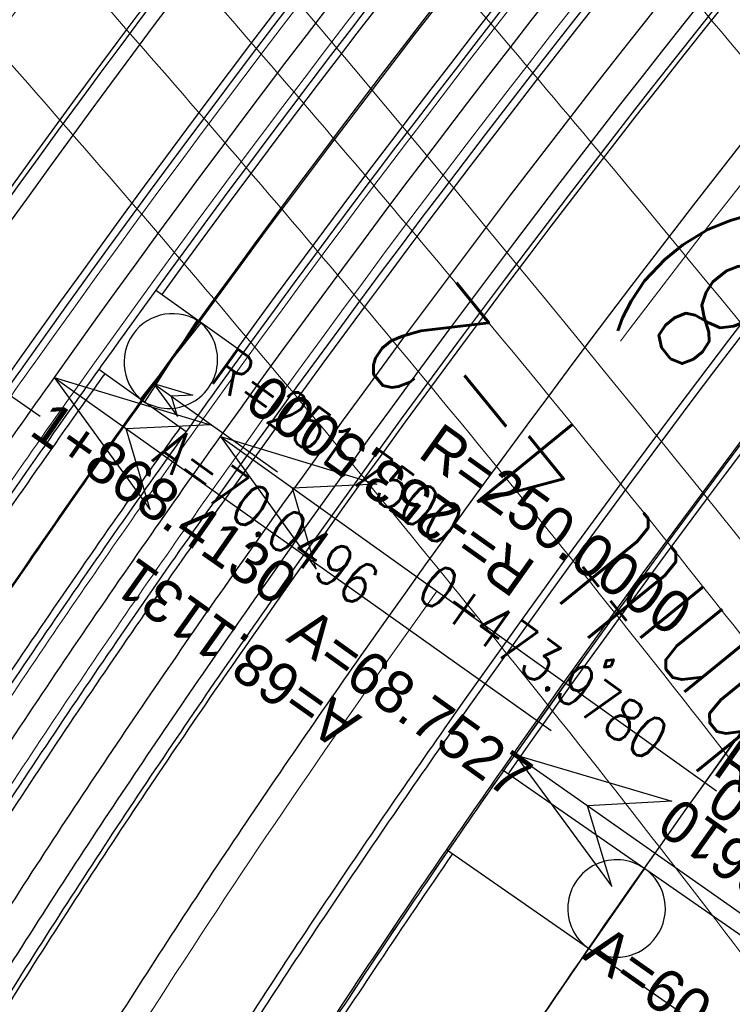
# Model space of a CAD drawing. Header units: metres. Extents: x 3458045 to 3462392, y 5482308 to 5484762.
# Tile 125 of 256: x 3459689 to 3459704, y 5483629 to 5483649. Entities that reach past the tile are written whole.
import ezdxf
from ezdxf.enums import TextEntityAlignment as Align

# ---------------------------------------------------------------- set-up
doc = ezdxf.new("R2010")
doc.units = ezdxf.units.M
for name, pattern in [('AUSGEZOGEN', [2, 1, 1]), ('VERDECKT', [9.525, 6.35, -3.175]), ('VERDECKT2', [4.7625, 3.175, -1.5875])]:
    doc.linetypes.add(name, pattern=pattern)
doc.layers.get('0').update_dxf_attribs({"linetype": 'CONTINUOUS'})
for name, color, linetype in [('SP_ACHSE_6522', 7, 'CONTINUOUS'), ('SP_ACHSE_6721', 7, 'CONTINUOUS'), ('SP_ACHSE_6731', 7, 'CONTINUOUS'), ('SP_ACHSE_8521', 7, 'CONTINUOUS'), ('SP_ACHSE_8559', 7, 'CONTINUOUS'), ('SP_ACHSE_8901', 7, 'CONTINUOUS'), ('SP_ACHSE_8911', 7, 'CONTINUOUS'), ('SP_AXIS', 7, 'CONTINUOUS'), ('SP_BAUGRUBE-BÖSCHUNG', 210, 'AUSGEZOGEN'), ('SP_BW5xx-BrückenB44', 7, 'CONTINUOUS'), ('SP_SOLID_Trogsohle_L7+8', 253, 'CONTINUOUS'), ('SP_StadtbahnFluchtweg', 1, 'CONTINUOUS'), ('SP_TrogTunnel-Bautoleranz', 160, 'VERDECKT2'), ('SP_Trogwand_L7+8', 2, 'CONTINUOUS'), ('SP_Tunnelwand_L7+8', 2, 'VERDECKT2'), ('SP_Vb_Planung', 10, 'CONTINUOUS'), ('SP_VERM', 1, 'CONTINUOUS'), ('T__AXIS', 3, 'CONTINUOUS')]:
    doc.layers.add(name, color=color, linetype=linetype)
doc.layers.add('SP_HILF', color=6, linetype='CONTINUOUS', plot=False)
doc.styles.add('K_ISOCP', font='k_isocp.shx')
doc.styles.add('SIMPLEX8', font='simplexd.shx', dxfattribs={"width": 0.8})
doc.styles.add('SP_F', font='romans.shx', dxfattribs={"width": 0.7, "bigfont": 'sp_f.shx'})
doc.linetypes.add('EISENBAHN', pattern='A,0.15,[130,ltypeshp.shx,S=0.25,R=0,X=0,Y=0],0.15', length=0.3)

# ---------------------------------------------------------------- blocks, each defined once
blk = doc.blocks.new('kmr_re')
at = {"color": 1}
for p, q in [((0, 0), (-0.306221, -0.907473)), ((0, 0), (0.306221, -0.907473)), ((-0.306221, -0.907473), (0, -0.51875)), ((0.306221, -0.907473), (0, -0.51875))]:
    blk.add_line(p, q, dxfattribs=at)
at = {"color": 1, "linetype": 'Continuous'}
blk.add_line((0, 0), (0, -3.57143), dxfattribs=at)
at = {"color": 1, "linetype": 'Continuous', "style": 'K_ISOCP'}
blk.add_attdef('PARAUL', text='', height=1, rotation=270.0000584, dxfattribs=at).set_placement((-0.5, -1), align=Align.TOP_LEFT)
blk.add_attdef('PARAOL', text='', height=1, rotation=270.0000584, dxfattribs=at).set_placement((0.5, -1), align=Align.BOTTOM_LEFT)
blk.add_attdef('STATION', text='', height=1, rotation=270.0000584, dxfattribs=at).set_placement((0, -3.57143), align=Align.MIDDLE_LEFT)
blk = doc.blocks.new('kmr_li')
at = {"color": 1, "linetype": 'Continuous'}
blk.add_line((0, 0), (0, 3.5714), dxfattribs=at)
at = {"color": 1}
for p, q in [((0, 0), (-0.3062, 0.9075)), ((-0.3062, 0.9075), (0, 0.5188)), ((0, 0), (0.3062, 0.9075)), ((0.3062, 0.9075), (0, 0.5188))]:
    blk.add_line(p, q, dxfattribs=at)
at = {"color": 1, "linetype": 'Continuous', "style": 'K_ISOCP'}
blk.add_attdef('STATION', text='', height=1, rotation=270.00006, dxfattribs=at).set_placement((0, 4.404), align=Align.MIDDLE_RIGHT)
blk.add_attdef('PARAOL', text='', height=1, rotation=270.00006, dxfattribs=at).set_placement((0.5, 1), align=Align.BOTTOM_RIGHT)
blk.add_attdef('PARAUL', text='', height=1, rotation=270.00006, dxfattribs=at).set_placement((-0.5, 1), align=Align.TOP_RIGHT)

msp = doc.modelspace()

# ---------------------------------------------------------------- hatches: boundary and pattern name
at = {"layer": 'SP_SOLID_Trogsohle_L7+8'}
h = msp.add_hatch(color=256, dxfattribs=at)
h.dxf.hatch_style = 1
edge = h.paths.add_edge_path()
edge.add_line((3459702.4491, 5483672.5808), (3459694.7598, 5483665.8028))
edge.add_arc((3459249.8293, 5483273.6017), 593.1145, 29.9488058, 41.395802, ccw=False)
edge.add_line((3459763.7463, 5483569.6999), (3459768.6709, 5483560.5694))
edge.add_line((3459768.6709, 5483560.5694), (3459778.0346, 5483565.7481))
edge.add_line((3459778.0346, 5483565.7481), (3459772.6293, 5483574.8142))
edge.add_arc((3459249.8466, 5483273.6149), 603.343, 29.9482368, 41.3959476)

# ---------------------------------------------------------------- linework, layer by layer
at = {"layer": 'SP_ACHSE_6522'}
msp.add_lwpolyline([(3459690.7881, 5483531.9132, -0.2377022), (3459686.1518, 5483610.9287, -0.0061985), (3459687.0669, 5483612.9743, -0.0121933), (3459689.202, 5483617.3074, -0.0105958), (3459691.5324, 5483621.5387, -0.0089985), (3459694.0269, 5483625.6756, -0.0074011), (3459696.6557, 5483629.7285, -0.0058038), (3459699.3906, 5483633.7106, -0.0926184), (3459762.8248, 5483695.6159, -0.000188), (3459762.9764, 5483695.717, -0.0049276), (3459767.5685, 5483698.7086, -0.0035197), (3459772.2105, 5483701.6223, -0.0021118), (3459776.885, 5483704.4835, -0.0007039), (3459781.5756, 5483707.3183), (3459851.7814, 5483749.6586)], format="xyb", dxfattribs=at)
at = {"layer": 'SP_ACHSE_6721'}
msp.add_lwpolyline([(3459679.7641, 5483534.8411, -0.2153203), (3459678.2508, 5483614.3812, -0.0091566), (3459679.763, 5483617.7339, -0.0118607), (3459682.128, 5483622.4365, -0.0103948), (3459684.7, 5483627.0294, -0.0089289), (3459687.4477, 5483631.5195, -0.0074631), (3459690.341, 5483635.9173, -0.0059973), (3459693.3517, 5483640.2356, -0.0909405), (3459758.1619, 5483702.9627, -0.0001847), (3459758.3163, 5483703.0655, -0.0048411), (3459762.9923, 5483706.1077, -0.0034579), (3459767.7182, 5483709.072, -0.0020747), (3459772.4766, 5483711.9837, -0.0006916), (3459777.2511, 5483714.8692), (3459883.1578, 5483778.7402)], format="xyb", dxfattribs=at)
at = {"layer": 'SP_ACHSE_6731'}
msp.add_lwpolyline([(3459881.431, 5483781.605), (3459775.3544, 5483717.6418, 0.0006868), (3459770.5464, 5483714.7367, 0.0020604), (3459765.7545, 5483711.8051, 0.003434), (3459760.995, 5483708.8211, 0.0048076), (3459756.2855, 5483705.7591, 0.0001835), (3459756.13, 5483705.6556, 0.0917105), (3459689.9388, 5483641.4448, 0.005897), (3459686.9574, 5483637.1459, 0.0073719), (3459684.0911, 5483632.7695, 0.0088469), (3459681.3683, 5483628.3025, 0.0103219), (3459678.8188, 5483623.7345, 0.011797), (3459676.4739, 5483619.0584, 0.0045035), (3459675.7031, 5483617.3858, 0.2228231), (3459677.0437, 5483532.3132, 0.0025401)], format="xyb", dxfattribs=at)
at = {"layer": 'SP_ACHSE_8521'}
msp.add_lwpolyline([(3459667.116, 5483524.3467, -0.2255197), (3459663.8072, 5483620.7334, -0.0051343), (3459664.7675, 5483622.8858, -0.011674), (3459667.3044, 5483628.0892, -0.0103411), (3459670.0679, 5483633.176, -0.0090081), (3459673.0262, 5483638.1522, -0.0076752), (3459676.1489, 5483643.027, -0.0063424), (3459679.407, 5483647.8124, -0.0936983), (3459747.1614, 5483714.0324, -0.0004892), (3459747.5816, 5483714.3114, -0.0047607), (3459752.3417, 5483717.3973, -0.0034005), (3459757.1515, 5483720.4051, -0.0020403), (3459761.9938, 5483723.3604, -0.0006801), (3459766.8521, 5483726.2893), (3459833.8685, 5483766.6082)], format="xyb", dxfattribs=at)
at = {"layer": 'SP_ACHSE_8559'}
msp.add_lwpolyline([(3459696.9548, 5483536.2327, -0.2344318), (3459692.8953, 5483607.6275, -0.0063737), (3459693.7491, 5483609.5568, -0.0124985), (3459695.7467, 5483613.6421, -0.0108016), (3459697.9326, 5483617.63, -0.0091049), (3459700.2755, 5483621.5278, -0.0074082), (3459702.7459, 5483625.3463, -0.0057115), (3459705.3156, 5483629.0986, -0.0928262), (3459766.845, 5483689.2823, -0.0001911), (3459766.9943, 5483689.382, -0.005006), (3459771.5129, 5483692.3293, -0.0035757), (3459776.0813, 5483695.1986, -0.0021454), (3459780.6824, 5483698.0155, -0.0007151), (3459785.2995, 5483700.806), (3459855.6534, 5483743.2356)], format="xyb", dxfattribs=at)
at = {"layer": 'SP_ACHSE_8901'}
msp.add_lwpolyline([(3459478.4179, 5483881.5975), (3459663.5917, 5483703.287, -0.0763528), (3459773.4733, 5483559.3038, -0.0026415)], format="xyb", dxfattribs=at)
at = {"layer": 'SP_ACHSE_8911'}
msp.add_lwpolyline([(3459777.2173, 5483559.7474, 0.0769413), (3459666.0197, 5483705.8087), (3459480.8452, 5483884.1198, 0.0146052)], format="xyb", dxfattribs=at)
at = {"layer": 'SP_AXIS'}
for points in [[(3459462.9996, 5483888.6898), (3459657.2317, 5483701.6383, -0.0004357), (3459663.6067, 5483695.4918, -0.001307), (3459669.9603, 5483689.3232, -0.0021783), (3459676.2707, 5483683.1104, -0.0030497), (3459682.5157, 5483676.832, -0.003921), (3459688.6726, 5483670.4671, -0.0047924), (3459694.7177, 5483663.996, -0.0018941), (3459696.8141, 5483661.6896, -0.028225), (3459725.0993, 5483626.531, -0.0018941), (3459726.9033, 5483623.9892, -0.0047924), (3459731.9296, 5483616.6986, -0.003921), (3459736.8282, 5483609.3214, -0.0030497), (3459741.6235, 5483601.8767, -0.0021783), (3459746.3407, 5483594.3821, -0.001307), (3459751.0056, 5483586.8549, -0.0004357), (3459755.6442, 5483579.3114, 0.0003596)], [(3459777.2173, 5483559.7474, 0.0769413), (3459666.0197, 5483705.8087), (3459480.8452, 5483884.1198, 0.0146052)], [(3459478.4179, 5483881.5975), (3459663.5917, 5483703.287, -0.0763528), (3459773.4733, 5483559.3038, -0.0026415)], [(3459881.431, 5483781.605), (3459775.3544, 5483717.6418, 0.0006868), (3459770.5464, 5483714.7367, 0.0020604), (3459765.7545, 5483711.8051, 0.003434), (3459760.995, 5483708.8211, 0.0048076), (3459756.2855, 5483705.7591, 0.0001835), (3459756.13, 5483705.6556, 0.0917105), (3459689.9388, 5483641.4448, 0.005897), (3459686.9574, 5483637.1459, 0.0073719), (3459684.0911, 5483632.7695, 0.0088469), (3459681.3683, 5483628.3025, 0.0103219), (3459678.8188, 5483623.7345, 0.011797), (3459676.4739, 5483619.0584, 0.0045035), (3459675.7031, 5483617.3858, 0.2228231), (3459677.0437, 5483532.3132, 0.0025401)], [(3459679.7641, 5483534.8411, -0.2153203), (3459678.2508, 5483614.3812, -0.0091566), (3459679.763, 5483617.7339, -0.0118607), (3459682.128, 5483622.4365, -0.0103948), (3459684.7, 5483627.0294, -0.0089289), (3459687.4477, 5483631.5195, -0.0074631), (3459690.341, 5483635.9173, -0.0059973), (3459693.3517, 5483640.2356, -0.0909405), (3459758.1619, 5483702.9627, -0.0001847), (3459758.3163, 5483703.0655, -0.0048411), (3459762.9923, 5483706.1077, -0.0034579), (3459767.7182, 5483709.072, -0.0020747), (3459772.4766, 5483711.9837, -0.0006916), (3459777.2511, 5483714.8692), (3459883.1578, 5483778.7402)], [(3459667.116, 5483524.3467, -0.2255197), (3459663.8072, 5483620.7334, -0.0051343), (3459664.7675, 5483622.8858, -0.011674), (3459667.3044, 5483628.0892, -0.0103411), (3459670.0679, 5483633.176, -0.0090081), (3459673.0262, 5483638.1522, -0.0076752), (3459676.1489, 5483643.027, -0.0063424), (3459679.407, 5483647.8124, -0.0936983), (3459747.1614, 5483714.0324, -0.0004892), (3459747.5816, 5483714.3114, -0.0047607), (3459752.3417, 5483717.3973, -0.0034005), (3459757.1515, 5483720.4051, -0.0020403), (3459761.9938, 5483723.3604, -0.0006801), (3459766.8521, 5483726.2893), (3459833.8685, 5483766.6082)], [(3459690.7881, 5483531.9132, -0.2377022), (3459686.1518, 5483610.9287, -0.0061985), (3459687.0669, 5483612.9743, -0.0121933), (3459689.202, 5483617.3074, -0.0105958), (3459691.5324, 5483621.5387, -0.0089985), (3459694.0269, 5483625.6756, -0.0074011), (3459696.6557, 5483629.7285, -0.0058038), (3459699.3906, 5483633.7106, -0.0926184), (3459762.8248, 5483695.6159, -0.000188), (3459762.9764, 5483695.717, -0.0049276), (3459767.5685, 5483698.7086, -0.0035197), (3459772.2105, 5483701.6223, -0.0021118), (3459776.885, 5483704.4835, -0.0007039), (3459781.5756, 5483707.3183), (3459851.7814, 5483749.6586)]]:
    msp.add_lwpolyline(points, format="xyb", dxfattribs=at)
at = {"layer": 'SP_BAUGRUBE-BÖSCHUNG'}
for points in [[(3459701.9668, 5483656.737, -0.0203106), (3459728.5616, 5483616.9676, -0.0707095)], [(3459701.9668, 5483656.737, -0.0199852), (3459731.1141, 5483619.4137, -0.0707095)]]:
    msp.add_lwpolyline(points, format="xyb", dxfattribs=at)
at = {"layer": 'SP_BW5xx-BrückenB44', "color": 96, "ltscale": 0.5}
for p, q in [((3459693.8109, 5483641.9577), (3459692.0181, 5483643.2382)), ((3459692.6484, 5483640.3302), (3459690.8557, 5483641.6107)), ((3459704.9572, 5483629.3549), (3459699.1261, 5483633.4036)), ((3459703.8165, 5483627.7121), (3459697.9855, 5483631.7607))]:
    msp.add_line(p, q, dxfattribs=at)
at = {"layer": 'SP_BW5xx-BrückenB44', "color": 96}
for p, q in [((3459692.8738, 5483642.627), (3459691.7927, 5483640.9414)), ((3459691.7114, 5483640.9995), (3459692.9552, 5483642.5689)), ((3459700.901, 5483629.7364), (3459702.0417, 5483631.3792)), ((3459702.0417, 5483631.3792), (3459700.901, 5483629.7364))]:
    msp.add_line(p, q, dxfattribs=at)
at = {"layer": 'SP_BW5xx-BrückenB44', "color": 96, "linetype": 'VERDECKT', "lineweight": 13, "ltscale": 2, "flags": 128}
for points in [[(3459662.4661, 5483617.5053, -0.0077788), (3459663.8072, 5483620.7334, -0.0051343), (3459664.7675, 5483622.8858, -0.011674), (3459667.3044, 5483628.0892, -0.0103411), (3459670.0679, 5483633.176, -0.0090081), (3459673.0262, 5483638.1522, -0.0076752), (3459676.1489, 5483643.027, -0.0063424), (3459679.407, 5483647.8124, -0.0936983), (3459747.1614, 5483714.0324, -0.0004892), (3459747.5816, 5483714.3114, -0.0047607), (3459752.3417, 5483717.3973, -0.0034005), (3459757.1515, 5483720.4051, -0.0020403), (3459761.9938, 5483723.3604, -0.0006801), (3459766.8521, 5483726.2893), (3459767.293, 5483726.5545)], [(3459665.4795, 5483616.2878, -0.007822), (3459666.7888, 5483619.44, -0.0051343), (3459667.7218, 5483621.5313, -0.011674), (3459670.1917, 5483626.5972, -0.0103411), (3459672.891, 5483631.5659, -0.0090081), (3459675.7894, 5483636.4414, -0.0076752), (3459678.8583, 5483641.2321, -0.0063424), (3459682.07, 5483645.9494, -0.0936983), (3459748.9617, 5483711.3266, -0.0004892), (3459749.3767, 5483711.6021, -0.0047607), (3459754.0836, 5483714.6535, -0.0034005), (3459758.8559, 5483717.6379, -0.0020403), (3459763.6756, 5483720.5793, -0.0006801), (3459768.5263, 5483723.5037), (3459769.1481, 5483723.8778)], [(3459682.0772, 5483609.5819, -0.007823), (3459683.1687, 5483612.2186, -0.0061985), (3459684.1169, 5483614.3381, -0.0121933), (3459686.3226, 5483618.8146, -0.0105958), (3459688.7195, 5483623.1665, -0.0089985), (3459691.2743, 5483627.4036, -0.0074011), (3459693.9555, 5483631.5372, -0.0058038), (3459696.7332, 5483635.5815, -0.0926184), (3459761.0207, 5483698.3192, -0.000188), (3459761.1743, 5483698.4216, -0.0049276), (3459765.8214, 5483701.4491, -0.0035197), (3459770.5021, 5483704.3871, -0.0021118), (3459775.2001, 5483707.2626, -0.0005769), (3459779.0498, 5483709.5906)], [(3459685.0906, 5483608.3644, -0.0078891), (3459686.1518, 5483610.9287, -0.0061985), (3459687.0669, 5483612.9744, -0.0121933), (3459689.202, 5483617.3074, -0.0105958), (3459691.5324, 5483621.5387, -0.0089985), (3459694.0269, 5483625.6756, -0.0074011), (3459696.6557, 5483629.7285, -0.0058038), (3459699.3906, 5483633.7106, -0.0926184), (3459762.8248, 5483695.6159, -0.000188), (3459762.9764, 5483695.717, -0.0049276), (3459767.5685, 5483698.7086, -0.0035197), (3459772.2105, 5483701.6223, -0.0021118), (3459776.885, 5483704.4835, -0.0006033), (3459780.9048, 5483706.914)], [(3459688.3358, 5483607.0533, -0.0079658), (3459689.3643, 5483609.5396, -0.0061985), (3459690.2438, 5483611.5056, -0.0121933), (3459692.3029, 5483615.6842, -0.0105958), (3459694.5618, 5483619.7856, -0.0089985), (3459696.9911, 5483623.8146, -0.0074011), (3459699.5636, 5483627.7806, -0.0058038), (3459702.2525, 5483631.6958, -0.0926184), (3459764.7677, 5483692.7047, -0.000188), (3459764.9171, 5483692.8043, -0.0049276), (3459769.45, 5483695.7574, -0.0035197), (3459774.0503, 5483698.6448, -0.0021118), (3459778.6996, 5483701.4906, -0.0006319), (3459782.9025, 5483704.0315)], [(3459691.5803, 5483605.7424, -0.0069502), (3459692.4355, 5483607.8239, -0.0063737), (3459693.2944, 5483609.7649, -0.0124985), (3459695.3032, 5483613.8729, -0.0108016), (3459697.4994, 5483617.8797, -0.0091049), (3459699.8517, 5483621.7932, -0.0074082), (3459702.3301, 5483625.6241, -0.0057097), (3459704.9063, 5483629.3858, -0.0928259), (3459766.5672, 5483689.698, -0.0001911), (3459766.7168, 5483689.7979, -0.005006), (3459771.2439, 5483692.7508, -0.0035757), (3459775.8184, 5483695.6239, -0.0021454), (3459780.4232, 5483698.4431, -0.0006933), (3459784.9001, 5483701.1491)]]:
    msp.add_lwpolyline(points, format="xyb", dxfattribs=at)
at = {"layer": 'SP_BW5xx-BrückenB44', "color": 96}
for points in [[(3459664.1798, 5483617.514, -0.0063324), (3459665.2636, 5483620.1016, -0.0051343), (3459666.2106, 5483622.2242, -0.011674), (3459668.7147, 5483627.3604, -0.0103411), (3459671.4469, 5483632.3895, -0.0090081), (3459674.3759, 5483637.3165, -0.0076752), (3459677.4723, 5483642.1503, -0.0063424), (3459680.7078, 5483646.9024, -0.0936983), (3459748.0408, 5483712.7108, -0.0004892), (3459748.4584, 5483712.988, -0.0047607), (3459753.1925, 5483716.0571, -0.0034005), (3459757.9841, 5483719.0534, -0.0020403), (3459762.8153, 5483722.0019, -0.0006412), (3459767.392, 5483724.7615)], [(3459668.7247, 5483614.9767, -0.0078715), (3459669.9997, 5483618.0471, -0.0051343), (3459670.9033, 5483620.0725, -0.011674), (3459673.301, 5483624.9903, -0.0103411), (3459675.9312, 5483629.8318, -0.0090081), (3459678.7652, 5483634.5989, -0.0076752), (3459681.7761, 5483639.2992, -0.0063424), (3459684.9379, 5483643.9431, -0.0936983), (3459750.9005, 5483708.4127, -0.0004892), (3459751.3098, 5483708.6844, -0.0047607), (3459755.9594, 5483711.6987, -0.0034005), (3459760.6914, 5483714.6578, -0.0020403), (3459765.4867, 5483717.5844, -0.0006801), (3459770.3293, 5483720.5038), (3459771.1459, 5483720.9951)], [(3459670.9622, 5483613.4256, -0.0093683), (3459672.4307, 5483616.9924, -0.0051343), (3459673.3121, 5483618.968, -0.011674), (3459675.6552, 5483623.7737, -0.0103411), (3459678.2331, 5483628.5189, -0.0090081), (3459681.0184, 5483633.2039, -0.0076752), (3459683.9854, 5483637.8357, -0.0063424), (3459687.1093, 5483642.424, -0.0936983), (3459752.3685, 5483706.2064, -0.0004892), (3459752.7734, 5483706.4753, -0.0047607), (3459757.3797, 5483709.4614, -0.0034005), (3459762.0812, 5483712.4014, -0.0020403), (3459766.858, 5483715.3167, -0.0006801), (3459771.6944, 5483718.2324), (3459772.6586, 5483718.8125)], [(3459671.089, 5483614.0214, -0.0079096), (3459672.339, 5483617.0322, -0.0051343), (3459673.2212, 5483619.0097, -0.011674), (3459675.5664, 5483623.8196, -0.0103411), (3459678.1463, 5483628.5684, -0.0090081), (3459680.9333, 5483633.2566, -0.0076752), (3459683.902, 5483637.8909, -0.0063424), (3459687.0274, 5483642.4813, -0.0936983), (3459752.3131, 5483706.2897, -0.0004892), (3459752.7182, 5483706.5586, -0.0047607), (3459757.3261, 5483709.5458, -0.0034005), (3459762.0287, 5483712.4866, -0.0020403), (3459766.8062, 5483715.4023, -0.0006801), (3459771.6429, 5483718.3181), (3459772.6015, 5483718.8949)], [(3459671.2403, 5483613.3132, -0.0093772), (3459672.706, 5483616.873, -0.0051343), (3459673.5848, 5483618.8429, -0.011674), (3459675.9217, 5483623.6359, -0.0103411), (3459678.4937, 5483628.3703, -0.0090081), (3459681.2734, 5483633.046, -0.0076752), (3459684.2355, 5483637.67, -0.0063424), (3459687.3551, 5483642.252, -0.0936983), (3459752.5347, 5483705.9567, -0.0004892), (3459752.9391, 5483706.2252, -0.0047607), (3459757.5405, 5483709.2081, -0.0034005), (3459762.2385, 5483712.146, -0.0020403), (3459767.0132, 5483715.06, -0.0006801), (3459771.8489, 5483717.9753), (3459772.8298, 5483718.5654)], [(3459773.5686, 5483717.4994, 0.0004908), (3459770.1317, 5483715.4208, 0.0020604), (3459765.3342, 5483712.4858, 0.003434), (3459760.5654, 5483709.496, 0.0048076), (3459755.843, 5483706.4256, 0.0001835), (3459755.6867, 5483706.3216, 0.0918169), (3459689.2245, 5483641.8206, 0.0059411), (3459686.205, 5483637.462, 0.0074015), (3459683.3002, 5483633.0203, 0.0088619), (3459680.5389, 5483628.4825, 0.0103224), (3459677.9516, 5483623.8381, 0.0117829), (3459675.5699, 5483619.0799, 0.005959), (3459674.5446, 5483616.8334, 0.0080538), (3459673.2779, 5483613.8381, 0.0080538)], [(3459773.6543, 5483717.3758, 0.000492), (3459770.2095, 5483715.2925, 0.0020604), (3459765.413, 5483712.3582, 0.003434), (3459760.646, 5483709.3694, 0.0048076), (3459755.926, 5483706.3006, 0.0001835), (3459755.7698, 5483706.1967, 0.0918169), (3459689.3468, 5483641.7338, 0.0059411), (3459686.3293, 5483637.3781, 0.0074015), (3459683.4269, 5483632.94, 0.0088619), (3459680.6684, 5483628.4068, 0.0103224), (3459678.0841, 5483623.7678, 0.0117829), (3459675.7056, 5483619.0159, 0.005959), (3459674.6817, 5483616.7728, 0.0080538), (3459673.417, 5483613.7819, 0.0080538)], [(3459775.0241, 5483715.3993, 0.0005105), (3459771.4535, 5483713.2401, 0.0020604), (3459766.6739, 5483710.3161, 0.003434), (3459761.9348, 5483707.3449, 0.0048076), (3459757.2535, 5483704.3012, 0.0001835), (3459757.0997, 5483704.1989, 0.0918169), (3459691.3039, 5483640.3447, 0.0059411), (3459688.3182, 5483636.0349, 0.0074015), (3459685.4547, 5483631.6563, 0.0088619), (3459682.7405, 5483627.1957, 0.0103224), (3459680.2043, 5483622.6433, 0.0117829), (3459677.8765, 5483617.9926, 0.005959), (3459676.8768, 5483615.8023, 0.0080538), (3459675.6422, 5483612.8829, 0.0106779)], [(3459776.3939, 5483713.4228, 0.0005291), (3459772.6975, 5483711.1877, 0.0020604), (3459767.9347, 5483708.274, 0.003434), (3459763.2236, 5483705.3203, 0.0048076), (3459758.581, 5483702.3017, 0.0001835), (3459758.4295, 5483702.201, 0.0918169), (3459693.261, 5483638.9556, 0.0059411), (3459690.3072, 5483634.6917, 0.0074015), (3459687.4825, 5483630.3726, 0.0088619), (3459684.8125, 5483625.9847, 0.0103224), (3459682.3246, 5483621.5189, 0.0117829), (3459680.0474, 5483616.9692, 0.005959), (3459679.0718, 5483614.8319, 0.0080538), (3459677.8675, 5483611.9838, 0.0080538)], [(3459776.4795, 5483713.2993, 0.0005303), (3459772.7753, 5483711.0594, 0.0020604), (3459768.0135, 5483708.1464, 0.003434), (3459763.3042, 5483705.1937, 0.0048076), (3459758.6639, 5483702.1768, 0.0001835), (3459758.5127, 5483702.0762, 0.0918169), (3459693.3834, 5483638.8687, 0.0059411), (3459690.4315, 5483634.6078, 0.0074015), (3459687.6093, 5483630.2924, 0.0088619), (3459684.942, 5483625.909, 0.0103224), (3459682.4571, 5483621.4486, 0.0117829), (3459680.1831, 5483616.9053, 0.005959), (3459679.209, 5483614.7712, 0.0080538), (3459678.0065, 5483611.9276, 0.0080538)], [(3459678.7393, 5483610.9305, -0.007755), (3459679.8644, 5483613.6474, -0.0061985), (3459680.8492, 5483615.8488, -0.0121933), (3459683.1332, 5483620.484, -0.0105958), (3459685.6036, 5483624.9697, -0.0089985), (3459688.2254, 5483629.3177, -0.0074011), (3459690.9645, 5483633.5407, -0.0058038), (3459693.7895, 5483637.6539, -0.0926184), (3459759.0223, 5483701.3136, -0.000188), (3459759.1782, 5483701.4175, -0.0049276), (3459763.8861, 5483704.4846, -0.0035197), (3459768.6098, 5483707.4496, -0.0021118), (3459773.3337, 5483710.341, -0.0005477), (3459776.995, 5483712.5554, -0.0005477)], [(3459679.1229, 5483610.1284, -0.0093602), (3459680.461, 5483613.3894, -0.0061985), (3459681.4392, 5483615.5761, -0.0121933), (3459683.709, 5483620.1826, -0.0105958), (3459686.1662, 5483624.6441, -0.0089985), (3459688.7759, 5483628.9721, -0.0074011), (3459691.5046, 5483633.179, -0.0058038), (3459694.321, 5483637.2798, -0.0926184), (3459759.3832, 5483700.7729, -0.000188), (3459759.5386, 5483700.8766, -0.0049276), (3459764.2355, 5483703.9366, -0.0035197), (3459768.9514, 5483706.8966, -0.0021118), (3459773.6706, 5483709.7852, -0.0005529), (3459777.366, 5483712.0201)], [(3459679.401, 5483610.016, -0.0093709), (3459680.7364, 5483613.2704, -0.0061985), (3459681.7115, 5483615.4502, -0.0121933), (3459683.9748, 5483620.0435, -0.0105958), (3459686.4259, 5483624.4938, -0.0089985), (3459689.03, 5483628.8126, -0.0074011), (3459691.7538, 5483633.012, -0.0058038), (3459694.5663, 5483637.1071, -0.0926184), (3459759.5497, 5483700.5234, -0.000188), (3459759.705, 5483700.6269, -0.0049276), (3459764.3968, 5483703.6836, -0.0035197), (3459769.1091, 5483706.6414, -0.0021118), (3459773.8262, 5483709.5286, -0.0005554), (3459777.5373, 5483711.773)], [(3459679.7129, 5483610.5372, -0.0077743), (3459680.8282, 5483613.2307, -0.0061985), (3459681.8022, 5483615.4082, -0.0121933), (3459684.0634, 5483619.9971, -0.0105958), (3459686.5124, 5483624.4438, -0.0089985), (3459689.1147, 5483628.7594, -0.0074011), (3459691.8369, 5483632.9564, -0.0058038), (3459694.6481, 5483637.0495, -0.0926184), (3459759.6052, 5483700.4402, -0.000188), (3459759.7604, 5483700.5437, -0.0049276), (3459764.4505, 5483703.5993, -0.0035197), (3459769.1617, 5483706.5563, -0.0021118), (3459773.878, 5483709.4431, -0.0005562), (3459777.5943, 5483711.6907, -0.0005562)], [(3459681.6136, 5483609.7692, -0.0078132), (3459682.7098, 5483612.4171, -0.0061985), (3459683.663, 5483614.548, -0.0121933), (3459685.8797, 5483619.0464, -0.0105958), (3459688.2867, 5483623.417, -0.0089985), (3459690.8509, 5483627.6694, -0.0074011), (3459693.5401, 5483631.8155, -0.0058038), (3459696.3243, 5483635.8694, -0.0926184), (3459760.7432, 5483698.7351, -0.000188), (3459760.8971, 5483698.8377, -0.0049276), (3459765.5526, 5483701.8707, -0.0035197), (3459770.2393, 5483704.8124, -0.0021118), (3459774.9408, 5483707.6902, -0.0005728), (3459778.7644, 5483710.0024)], [(3459692.0439, 5483605.5551, -0.0069627), (3459692.8953, 5483607.6275, -0.0063737), (3459693.7491, 5483609.5568, -0.0124985), (3459695.7467, 5483613.6421, -0.0108016), (3459697.9326, 5483617.63, -0.0091049), (3459700.2755, 5483621.5278, -0.0074082), (3459702.7459, 5483625.3463, -0.0057105), (3459705.3156, 5483629.0986, -0.0928267), (3459766.845, 5483689.2823, -0.0001911), (3459766.9943, 5483689.382, -0.005006), (3459771.5129, 5483692.3293, -0.0035757), (3459776.0813, 5483695.1986, -0.0021454), (3459780.6824, 5483698.0155, -0.0006975), (3459785.1855, 5483700.7373)], [(3459720.704, 5483676.2754, 0.0443312), (3459691.4381, 5483642.4235, 0.0059411)], [(3459720.0909, 5483675.4701, 0.0423476), (3459692.1463, 5483643.1466, 0.0059411)], [(3459722.2283, 5483674.689, 0.0443138), (3459693.2284, 5483641.1448, 0.0059411)], [(3459721.4074, 5483674.1001, 0.0423176), (3459693.6925, 5483642.0423, 0.0059411)], [(3459691.4381, 5483642.4235, 0.001753), (3459690.4069, 5483640.9813, 0.0059411), (3459687.4066, 5483636.6505, 0.0074015), (3459684.5253, 5483632.2447, 0.0088619), (3459681.7908, 5483627.7508, 0.0103224), (3459679.2326, 5483623.1587, 0.0117829), (3459676.8815, 5483618.4616, 0.005959), (3459675.8707, 5483616.2471, 0.0054155), (3459675.0208, 5483614.2664, 0.0080538)], [(3459690.9773, 5483641.5238, 0.0007643), (3459690.5292, 5483640.8945, 0.0059411), (3459687.531, 5483636.5666, 0.0074015), (3459684.652, 5483632.1645, 0.0088619), (3459681.9203, 5483627.6751, 0.0103224), (3459679.3651, 5483623.0885, 0.0117829), (3459677.0172, 5483618.3976, 0.005959), (3459676.0079, 5483616.1865, 0.0054115), (3459675.1599, 5483614.2102, 0.0080538)], [(3459693.2284, 5483641.1448, 0.0017618), (3459692.2009, 5483639.708, 0.0059411), (3459689.2298, 5483635.4193, 0.0074015), (3459686.3841, 5483631.068, 0.0088619), (3459683.6902, 5483626.6407, 0.0103224), (3459681.1761, 5483622.128, 0.0117829), (3459678.8715, 5483617.5235, 0.005959), (3459677.8828, 5483615.3575, 0.0053557), (3459677.0607, 5483613.4422, 0.0080538)], [(3459692.5234, 5483640.4195, 0.0007644), (3459692.0786, 5483639.7948, 0.0059411), (3459689.1055, 5483635.5032, 0.0074015), (3459686.2574, 5483631.1482, 0.0088619), (3459683.5607, 5483626.7164, 0.0103224), (3459681.0436, 5483622.1982, 0.0117829), (3459678.7358, 5483617.5875, 0.005959), (3459677.7457, 5483615.4182, 0.0053599), (3459676.9216, 5483613.4984, 0.0080538)]]:
    msp.add_lwpolyline(points, format="xyb", dxfattribs=at)
at = {"layer": 'SP_BW5xx-BrückenB44', "color": 96, "flags": 128}
for points in [[(3459667.925, 5483615.2998, -0.0078588), (3459669.2084, 5483618.3903, -0.0051343), (3459670.1193, 5483620.432, -0.011674), (3459672.5348, 5483625.3863, -0.0103411), (3459675.182, 5483630.2591, -0.0090081), (3459678.0319, 5483635.053, -0.0076752), (3459681.0571, 5483639.7755, -0.0063424), (3459684.2312, 5483644.4375, -0.0936983), (3459750.4228, 5483709.1308, -0.0004892), (3459750.8334, 5483709.4034, -0.0047607), (3459755.4972, 5483712.4268, -0.0034005), (3459760.2391, 5483715.3922, -0.0020403), (3459765.0404, 5483718.3224, -0.0007879), (3459770.654, 5483721.705, -0.0006412)], [(3459683.9519, 5483609.5255, -0.0049426), (3459684.6304, 5483611.1583, -0.0063737), (3459685.5773, 5483613.2982, -0.0124985), (3459687.774, 5483617.7906, -0.0108016), (3459690.1465, 5483622.1191, -0.0091049), (3459692.658, 5483626.2975, -0.0074082), (3459695.2731, 5483630.3395, -0.0057105), (3459697.9588, 5483634.2612, -0.0928243), (3459761.8506, 5483696.7543, -0.0001911), (3459762.0056, 5483696.8578, -0.005006), (3459766.6784, 5483699.9058, -0.0035757), (3459771.3557, 5483702.8435, -0.0021454), (3459776.0226, 5483705.7006, -0.0006218), (3459780.0556, 5483708.1392, -0.0005392)], [(3459684.091, 5483609.4693, -0.0049426), (3459684.7684, 5483611.0994, -0.0063737), (3459685.7137, 5483613.2357, -0.0124985), (3459687.9071, 5483617.7214, -0.0108016), (3459690.2765, 5483622.0442, -0.0091049), (3459692.7852, 5483626.2179, -0.0074082), (3459695.3978, 5483630.2561, -0.0057105), (3459698.0816, 5483634.1751, -0.0928243), (3459761.9339, 5483696.6296, -0.0001911), (3459762.0888, 5483696.733, -0.005006), (3459766.7591, 5483699.7793, -0.0035757), (3459771.4346, 5483702.7159, -0.0021454), (3459776.1003, 5483705.5724, -0.000623), (3459780.1413, 5483708.0157, -0.0003996)], [(3459685.6955, 5483609.9536, -0.0019591), (3459685.9639, 5483610.5887, -0.0063737), (3459686.8957, 5483612.6946, -0.0124985), (3459689.0603, 5483617.1214, -0.0108016), (3459691.4027, 5483621.3948, -0.0091049), (3459693.887, 5483625.528, -0.0074082), (3459696.4787, 5483629.5339, -0.0057105), (3459699.1457, 5483633.4283, -0.0928243), (3459762.6564, 5483695.5488, -0.0001911), (3459762.8104, 5483695.6517, -0.005006), (3459767.4584, 5483698.6834, -0.0035757), (3459772.1181, 5483701.6101, -0.0021454), (3459776.7744, 5483704.4608, -0.0004104), (3459779.4335, 5483706.0701)], [(3459688.5878, 5483607.6525, -0.0049426), (3459689.2284, 5483609.1941, -0.0063737), (3459690.1235, 5483611.2167, -0.0124985), (3459692.2095, 5483615.4827, -0.0108016), (3459694.4781, 5483619.6217, -0.0091049), (3459696.8958, 5483623.644, -0.0074082), (3459699.4304, 5483627.5616, -0.0057105), (3459702.0516, 5483631.3891, -0.0928243), (3459764.6291, 5483692.5974, -0.0001911), (3459764.7809, 5483692.6988, -0.005006), (3459769.3679, 5483695.6908, -0.0035757), (3459773.9847, 5483698.5904, -0.0021454), (3459778.615, 5483701.4252, -0.0005392), (3459782.1029, 5483703.535, -0.0005392)], [(3459692.279, 5483607.2936, -0.0016974), (3459692.493, 5483607.7994, -0.0063737), (3459693.3513, 5483609.7389, -0.0124985), (3459695.3586, 5483613.8441, -0.0108016), (3459697.5536, 5483617.8485, -0.0091049), (3459699.9047, 5483621.76, -0.0074082), (3459702.3821, 5483625.5893, -0.0057105), (3459704.9575, 5483629.3499, -0.0928243), (3459766.6019, 5483689.646, -0.0001911), (3459766.7515, 5483689.7459, -0.005006), (3459771.2775, 5483692.6981, -0.0035757), (3459775.8513, 5483695.5708, -0.0021454), (3459780.4556, 5483698.3896, -0.0004694), (3459783.4857, 5483700.223)], [(3459693.0847, 5483605.8357, -0.0049426), (3459693.6885, 5483607.2887, -0.0063737), (3459694.5333, 5483609.1977, -0.0124985), (3459696.5119, 5483613.244, -0.0108016), (3459698.6798, 5483617.1992, -0.0091049), (3459701.0065, 5483621.0701, -0.0074082), (3459703.463, 5483624.8671, -0.0057105), (3459706.0216, 5483628.6032, -0.0928243), (3459767.3243, 5483688.5653, -0.0001911), (3459767.4731, 5483688.6646, -0.005006), (3459771.9768, 5483691.6022, -0.0035757), (3459776.5348, 5483694.465, -0.0021454), (3459781.1296, 5483697.278, -0.0007048), (3459785.6778, 5483700.027, -0.0004802)], [(3459699.2508, 5483633.317, -0.0000372), (3459699.2685, 5483633.3422, -0.0456291), (3459727.653, 5483666.8682)], [(3459685.8345, 5483609.8974, -0.001954), (3459686.1018, 5483610.5298, -0.0063737), (3459687.0321, 5483612.6321, -0.0124985), (3459689.1934, 5483617.0521, -0.0108016), (3459691.5326, 5483621.3199, -0.0091049), (3459694.0141, 5483625.4483, -0.0074082), (3459696.6034, 5483629.4506, -0.0032519), (3459698.1102, 5483631.6741, -0.0032519)]]:
    msp.add_lwpolyline(points, format="xyb", dxfattribs=at)
at = {"layer": 'SP_BW5xx-BrückenB44', "color": 96, "lineweight": 13}
msp.add_lwpolyline([(3459669.1883, 5483614.7894, -0.0078788), (3459670.4584, 5483617.8481, -0.0051343), (3459671.3578, 5483619.8641, -0.011674), (3459673.7452, 5483624.7608, -0.0103411), (3459676.3656, 5483629.5841, -0.0090081), (3459679.1904, 5483634.3357, -0.0076752), (3459682.193, 5483639.0231, -0.0063424), (3459685.3476, 5483643.6564, -0.0936983), (3459751.1775, 5483707.9964, -0.0004892), (3459751.5859, 5483708.2676, -0.0047607), (3459756.2274, 5483711.2765, -0.0034005), (3459760.9536, 5483714.232, -0.0020403), (3459765.7454, 5483717.1565, -0.0006801), (3459770.5869, 5483720.0752), (3459771.4313, 5483720.5833)], format="xyb", dxfattribs=at)
at = {"layer": 'SP_BW5xx-BrückenB44', "lineweight": 13, "flags": 128}
for points in [[(3459686.5912, 5483667.5769, -0.0044338), (3459692.1372, 5483661.6314, -0.0018941), (3459694.2153, 5483659.3452, -0.0088409), (3459703.4204, 5483648.7698, -0.012072), (3459715.3742, 5483633.8175)], [(3459684.3685, 5483664.8344, -0.0041819), (3459689.5568, 5483659.2668, -0.0018941), (3459691.6164, 5483657.0009, -0.0093093), (3459701.2132, 5483645.9546, -0.0122319), (3459713.1854, 5483630.9117)], [(3459681.8686, 5483661.6567, -0.0038565), (3459686.6078, 5483656.5644, -0.0018941), (3459688.6462, 5483654.3217, -0.0113632), (3459698.7422, 5483642.7001, -0.0142915), (3459710.6727, 5483627.4527)], [(3459680.7884, 5483660.2517, -0.0037012), (3459685.3175, 5483655.382, -0.0018963), (3459687.3492, 5483653.1469, -0.0116833), (3459697.6695, 5483641.2518, -0.0144022), (3459709.6088, 5483625.9462)], [(3459679.4117, 5483658.4321, -0.0034897), (3459683.6587, 5483653.8619, -0.0018992), (3459685.6815, 5483651.6364, -0.0121148), (3459696.3026, 5483639.3736, -0.0145496), (3459708.2543, 5483623.9882)]]:
    msp.add_lwpolyline(points, format="xyb", dxfattribs=at)
at = {"layer": 'SP_BW5xx-BrückenB44', "color": 96, "ltscale": 0.5, "flags": 128}
for points in [[(3459692.8738, 5483642.627), (3459692.9552, 5483642.5689, 1), (3459691.7927, 5483640.9414), (3459691.7114, 5483640.9995, 1)], [(3459702.0417, 5483631.3792), (3459702.0417, 5483631.3792, 1), (3459700.901, 5483629.7364), (3459700.901, 5483629.7364, 1)]]:
    msp.add_lwpolyline(points, format="xyb", close=True, dxfattribs=at)
at = {"layer": 'SP_HILF'}
msp.add_lwpolyline([(3459702.4491, 5483672.5808), (3459694.7598, 5483665.8028, -0.0499885), (3459763.7463, 5483569.6999), (3459768.6709, 5483560.5694), (3459778.0346, 5483565.7481), (3459772.6293, 5483574.8142, 0.0499916)], format="xyb", close=True, dxfattribs=at)
at = {"layer": 'SP_StadtbahnFluchtweg'}
for points in [[(3459770.9868, 5483573.8591, 0.0705157), (3459667.0255, 5483706.8532), (3459481.8509, 5483885.1643, 0.0146052), (3459449.208, 5483914.8096, 0.0024244), (3459443.1423, 5483919.951, 0.0025682), (3459435.0409, 5483926.6787, 0.0018344), (3459426.8839, 5483933.332, 0.0011007), (3459418.6913, 5483939.9347, 0.0003669), (3459410.4827, 5483946.5107, -0.0004089), (3459403.1219, 5483952.4081, -0.0012268), (3459395.7842, 5483958.3265, -0.0020447), (3459388.489, 5483964.2898, -0.0028626), (3459381.2564, 5483970.3214, -0.0036805), (3459374.107, 5483976.444, -0.0033791), (3459368.6904, 5483981.2179, -0.0305085), (3459325.9228, 5484024.4096), (3459319.8219, 5484031.3731)], [(3459765.3996, 5483570.6363, 0.070515), (3459662.5516, 5483702.2071), (3459477.377, 5483880.5182, 0.0146052), (3459445.0129, 5483909.9102, 0.0024244), (3459438.9957, 5483915.0106, 0.0025682), (3459430.9457, 5483921.6955, 0.0018344), (3459422.8254, 5483928.3189, 0.0011007), (3459414.655, 5483934.9038, 0.0003669), (3459406.4537, 5483941.4738, -0.0004089), (3459399.0848, 5483947.3777, -0.0012268), (3459391.7225, 5483953.316, -0.0020447), (3459384.3865, 5483959.3127, -0.0028626), (3459377.0972, 5483965.3916, -0.0036805), (3459369.8756, 5483971.5759, -0.0033791), (3459364.3931, 5483976.408, -0.0305085), (3459321.0714, 5484020.1592), (3459314.9705, 5484027.1227)]]:
    msp.add_lwpolyline(points, format="xyb", dxfattribs=at)
at = {"layer": 'SP_TrogTunnel-Bautoleranz'}
for points in [[(3459771.9993, 5483573.9041, 0.0501887), (3459701.6989, 5483671.9195)], [(3459695.547, 5483666.4967, -0.0501883), (3459764.8904, 5483569.8157, -0.0026415)]]:
    msp.add_lwpolyline(points, format="xyb", dxfattribs=at)
at = {"layer": 'SP_Trogwand_L7+8', "color": 1, "linetype": 'VERDECKT2'}
for points in [[(3459313.5605, 5484025.8859), (3459319.6613, 5484018.9225, 0.0305905), (3459363.2672, 5483974.8987, 0.0033195), (3459368.6704, 5483970.1385, 0.0036712), (3459375.8927, 5483963.9544, 0.0028553), (3459383.1863, 5483957.8724, 0.0020395), (3459390.5307, 5483951.869, 0.0012237), (3459397.9055, 5483945.9206, 0.0004079), (3459405.2911, 5483940.0032, -0.0003675), (3459413.4813, 5483933.4418, -0.0011024), (3459421.6445, 5483926.8625, -0.0018373), (3459429.7612, 5483920.2417, -0.0025722), (3459437.8115, 5483913.5558, -0.002454), (3459443.8899, 5483908.4025, -0.014563), (3459476.0769, 5483879.1664), (3459661.2507, 5483700.8559, -0.0707095), (3459764.0019, 5483569.3047, -0.0707095)], [(3459772.8879, 5483574.4151, 0.0501887), (3459702.4678, 5483672.5973)]]:
    msp.add_lwpolyline(points, format="xyb", dxfattribs=at)
at = {"layer": 'SP_Trogwand_L7+8', "color": 251}
for points in [[(3459772.2377, 5483574.0412, 0.0501887), (3459701.9052, 5483672.1014)], [(3459772.3461, 5483574.1035, 0.0501887), (3459701.999, 5483672.184)], [(3459772.1294, 5483573.9789, 0.0501887), (3459701.8114, 5483672.0187)], [(3459695.247, 5483666.2322, -0.0501883), (3459764.5437, 5483569.6163, -0.0707095)], [(3459695.3407, 5483666.3149, -0.0501883), (3459764.652, 5483569.6787, -0.0707095)], [(3459695.4345, 5483666.3976, -0.0501883), (3459764.7604, 5483569.741, -0.0707095)]]:
    msp.add_lwpolyline(points, format="xyb", dxfattribs=at)
at = {"layer": 'SP_Trogwand_L7+8'}
for points in [[(3459772.4544, 5483574.1658, 0.0501887), (3459702.0927, 5483672.2667)], [(3459772.021, 5483573.9166, 0.0501887), (3459701.7177, 5483671.936)], [(3459695.5283, 5483666.4802, -0.0501883), (3459764.8688, 5483569.8033, -0.0707095)], [(3459695.1532, 5483666.1496, -0.0501883), (3459764.4353, 5483569.554, -0.0707095)]]:
    msp.add_lwpolyline(points, format="xyb", dxfattribs=at)
at = {"layer": 'SP_Tunnelwand_L7+8'}
msp.add_lwpolyline([(3459773.8543, 5483437.9507, -0.0048267), (3459774.0272, 5483438.9405, -0.0102194), (3459774.5464, 5483441.4524, -0.0072994), (3459775.1587, 5483443.9673, -0.0043796), (3459775.8353, 5483446.4883, -0.0014599), (3459776.5472, 5483449.0221), (3459786.6178, 5483484.6011, 0.0010135), (3459787.6513, 5483488.2711, 0.0030406), (3459788.6592, 5483491.9652, 0.0050678), (3459789.6109, 5483495.6897, 0.0070949), (3459790.475, 5483499.4509, 0.0091222), (3459791.2196, 5483503.2528, 0.0111495), (3459791.8118, 5483507.0966, 0.0096243), (3459792.134, 5483509.9866, 0.0966281), (3459789.3676, 5483537.2118, 0.005752), (3459788.8587, 5483538.8251, 0.0123927), (3459787.5017, 5483542.6324, 0.0104385), (3459785.9782, 5483546.3594, 0.0084844), (3459784.3208, 5483550.013, 0.0065303), (3459782.5607, 5483553.6022, 0.0045764), (3459780.7281, 5483557.1386, 0.0026224), (3459778.8515, 5483560.6355, 0.0769413), (3459667.3099, 5483707.1486), (3459482.1353, 5483885.4597, 0.0146052)], format="xyb", dxfattribs=at)
at = {"layer": 'SP_Vb_Planung', "linetype": 'AUSGEZOGEN', "lineweight": 13, "ltscale": 13}
for points in [[(3459777.6566, 5483559.9861, 0.0769413), (3459666.3666, 5483706.1689), (3459481.192, 5483884.48, 0.0146052)], [(3459776.7779, 5483559.5086, 0.0769413), (3459665.6729, 5483705.4486), (3459480.4984, 5483883.7597, 0.0146052)], [(3459478.7647, 5483881.9576), (3459663.9385, 5483703.6472, -0.0763528), (3459773.9123, 5483559.5433, -0.0026415)], [(3459478.0711, 5483881.2373), (3459663.2449, 5483702.9268, -0.0763528), (3459773.0344, 5483559.0643, -0.0026415)], [(3459881.1728, 5483782.0332), (3459775.0962, 5483718.07, 0.0006868), (3459770.2872, 5483715.1643, 0.0020604), (3459765.4918, 5483712.2306, 0.003434), (3459760.7265, 5483709.2429, 0.0048076), (3459756.0089, 5483706.1756, 0.0001835), (3459755.8529, 5483706.0719, 0.0917105), (3459689.5312, 5483641.7344, 0.005897), (3459686.5432, 5483637.426, 0.0073719), (3459683.6688, 5483633.0373, 0.0088469), (3459680.9369, 5483628.5552, 0.0103219), (3459678.3773, 5483623.9691, 0.011797), (3459676.0217, 5483619.2719, 0.0045035), (3459675.2472, 5483617.5909, 0.2228231), (3459676.5944, 5483532.0938, 0.0025401)], [(3459881.6892, 5483781.1768), (3459775.6126, 5483717.2137, 0.0006868), (3459770.8056, 5483714.3091, 0.0020604), (3459766.0171, 5483711.3797, 0.003434), (3459761.2635, 5483708.3993, 0.0048076), (3459756.5621, 5483705.3425, 0.0001835), (3459756.407, 5483705.2394, 0.0917105), (3459690.3464, 5483641.1552, 0.005897), (3459687.3716, 5483636.8658, 0.0073719), (3459684.5134, 5483632.5018, 0.0088469), (3459681.7998, 5483628.0499, 0.0103219), (3459679.2604, 5483623.4999, 0.011797), (3459676.926, 5483618.8448, 0.0045035), (3459676.1591, 5483617.1806, 0.2228231), (3459677.493, 5483532.5326, 0.0025401)], [(3459679.3124, 5483534.6267, -0.2153203), (3459677.7913, 5483614.5783, -0.0091566), (3459679.311, 5483617.9478, -0.0118607), (3459681.6868, 5483622.6717, -0.0103948), (3459684.269, 5483627.2827, -0.0089289), (3459687.0259, 5483631.7881, -0.0074631), (3459689.9274, 5483636.1983, -0.0059973), (3459692.945, 5483640.5264, -0.0909405), (3459757.8847, 5483703.3788, -0.0001847), (3459758.0394, 5483703.4818, -0.0048411), (3459762.7237, 5483706.5294, -0.0034579), (3459767.4554, 5483709.4974, -0.0020747), (3459772.2174, 5483712.4113, -0.0006916), (3459776.993, 5483715.2974), (3459882.8996, 5483779.1684)], [(3459680.2158, 5483535.0556, -0.2153203), (3459678.7103, 5483614.1841, -0.0091566), (3459680.2149, 5483617.52, -0.0118607), (3459682.5693, 5483622.2013, -0.0103948), (3459685.1311, 5483626.7761, -0.0089289), (3459687.8694, 5483631.251, -0.0074631), (3459690.7546, 5483635.6362, -0.0059973), (3459693.7584, 5483639.9447, -0.0909405), (3459758.4392, 5483702.5466, -0.0001847), (3459758.5932, 5483702.6491, -0.0048411), (3459763.2609, 5483705.686, -0.0034579), (3459767.9809, 5483708.6466, -0.0020747), (3459772.7358, 5483711.5562, -0.0006916), (3459777.5091, 5483714.4409), (3459883.416, 5483778.3121)]]:
    msp.add_lwpolyline(points, format="xyb", dxfattribs=at)
at = {"layer": 'SP_Vb_Planung', "linetype": 'EISENBAHN', "lineweight": 13, "ltscale": 13}
for points in [[(3459777.2173, 5483559.7474, 0.0769413), (3459666.0197, 5483705.8087), (3459480.8452, 5483884.1198, 0.0146052)], [(3459478.4179, 5483881.5975), (3459663.5917, 5483703.287, -0.0763528), (3459773.4733, 5483559.3038, -0.0026415)], [(3459881.431, 5483781.605), (3459775.3544, 5483717.6418, 0.0006868), (3459770.5464, 5483714.7367, 0.0020604), (3459765.7545, 5483711.8051, 0.003434), (3459760.995, 5483708.8211, 0.0048076), (3459756.2855, 5483705.7591, 0.0001835), (3459756.13, 5483705.6556, 0.0917105), (3459689.9388, 5483641.4448, 0.005897), (3459686.9574, 5483637.1459, 0.0073719), (3459684.0911, 5483632.7695, 0.0088469), (3459681.3683, 5483628.3025, 0.0103219), (3459678.8188, 5483623.7345, 0.011797), (3459676.4739, 5483619.0584, 0.0045035), (3459675.7031, 5483617.3858, 0.2228231), (3459677.0437, 5483532.3132, 0.0025401)], [(3459679.7641, 5483534.8411, -0.2153203), (3459678.2508, 5483614.3812, -0.0091566), (3459679.763, 5483617.7339, -0.0118607), (3459682.128, 5483622.4365, -0.0103948), (3459684.7, 5483627.0294, -0.0089289), (3459687.4477, 5483631.5195, -0.0074631), (3459690.341, 5483635.9173, -0.0059973), (3459693.3517, 5483640.2356, -0.0909405), (3459758.1619, 5483702.9627, -0.0001847), (3459758.3163, 5483703.0655, -0.0048411), (3459762.9923, 5483706.1077, -0.0034579), (3459767.7182, 5483709.072, -0.0020747), (3459772.4766, 5483711.9837, -0.0006916), (3459777.2511, 5483714.8692), (3459883.1578, 5483778.7402)]]:
    msp.add_lwpolyline(points, format="xyb", dxfattribs=at)
at = {"layer": 'SP_VERM', "color": 3, "linetype": 'AUSGEZOGEN', "lineweight": 0}
msp.add_lwpolyline([(3459759.3354, 5483402.5326, -0.1439193), (3459754.6319, 5483441.2437, -0.0047478), (3459754.8686, 5483442.5859, -0.01005), (3459755.548, 5483445.8548, -0.0071784), (3459756.2936, 5483448.9086, -0.004307), (3459757.0619, 5483451.7683, -0.0014357), (3459757.8135, 5483454.4433), (3459767.8972, 5483490.0684, 0.0010265), (3459768.9011, 5483493.6337, 0.0030796), (3459769.8385, 5483497.0708, 0.0051327), (3459770.687, 5483500.3962, 0.0071859), (3459771.4242, 5483503.6143, 0.0092391), (3459772.0303, 5483506.7267, 0.0112924), (3459772.4885, 5483509.7322, 0.0097473), (3459772.7249, 5483511.8947, 0.0955136), (3459770.7326, 5483531.4589, 0.0058171), (3459770.3576, 5483532.6555, 0.0125278), (3459769.3251, 5483535.5659, 0.0105457), (3459768.1088, 5483538.5504, 0.0085637), (3459766.7273, 5483541.601, 0.0065817), (3459765.1986, 5483544.7216, 0.0045998), (3459763.5426, 5483547.9192, 0.0026179), (3459761.781, 5483551.2035, 0.0564644), (3459686.7013, 5483658.6994)], format="xyb", dxfattribs=at)
at = {"layer": 'T__AXIS'}
for points in [[(3459775.7464, 5483558.7883, 0.0770008), (3459664.8059, 5483704.5483), (3459479.6324, 5483882.859, 0.0145947)], [(3459678.2644, 5483533.918, -0.2160712), (3459676.6775, 5483615.1548, -0.0091087), (3459678.2113, 5483618.5482, -0.011808), (3459680.6089, 5483623.3083, -0.0103602), (3459683.2152, 5483627.9576, -0.0089125), (3459685.9988, 5483632.5031, -0.0074648), (3459688.9298, 5483636.9551, -0.0060172), (3459691.9798, 5483641.3264, -0.0905782), (3459756.9676, 5483704.2661, -0.0005795), (3459757.4596, 5483704.5937, -0.0047821), (3459762.1946, 5483707.6716, -0.0034158), (3459766.9794, 5483710.6714, -0.0020495), (3459771.7968, 5483713.6187, -0.0006832), (3459776.6302, 5483716.5397), (3459882.2544, 5483780.2402)]]:
    msp.add_lwpolyline(points, format="xyb", dxfattribs=at)

# ---------------------------------------------------------------- block references
at = {"layer": 'SP_AXIS', "color": 0}
ref = msp.add_blockref('kmr_re', (3459679.407, 5483647.8124), dxfattribs=dict(at, xscale=3.500000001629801, yscale=3.500000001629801, zscale=3.500000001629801, rotation=55.04962880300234))
ref.add_attrib('STATION', '1+868.4130', dxfattribs={"layer": '0', "color": 1, "linetype": 'Continuous', "height": 0.875, "rotation": 325.04969, "style": 'K_ISOCP'}).set_placement((3459689.6526, 5483640.6515), align=Align.MIDDLE_LEFT)
ref = msp.add_blockref('kmr_li', (3459689.9388, 5483641.4448), dxfattribs=dict(at, xscale=3.500000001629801, yscale=3.500000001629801, zscale=3.500000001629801, rotation=234.6098789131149))
ref.add_attrib('STATION', '0+239.2610', dxfattribs={"layer": '0', "color": 1, "linetype": 'Continuous', "height": 0.875, "rotation": 144.60994, "style": 'K_ISOCP'}).set_placement((3459702.5048, 5483632.5178), align=Align.MIDDLE_RIGHT)
ref.add_attrib('PARAOL', 'A=68.1131', dxfattribs={"layer": '0', "color": 1, "linetype": 'Continuous', "height": 0.875, "rotation": 144.60994, "style": 'K_ISOCP'}).set_placement((3459691.7786, 5483637.9912), align=Align.BOTTOM_RIGHT)
ref.add_attrib('PARAUL', 'R=-253.5000', dxfattribs={"layer": '0', "color": 1, "linetype": 'Continuous', "height": 0.875, "rotation": 144.60994, "style": 'K_ISOCP'}).set_placement((3459693.8056, 5483640.8445), align=Align.TOP_RIGHT)
ref = msp.add_blockref('kmr_re', (3459693.3517, 5483640.2356), dxfattribs=dict(at, xscale=3.500000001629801, yscale=3.500000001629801, zscale=3.500000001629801, rotation=54.45667493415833))
ref.add_attrib('STATION', '0+600.3390', dxfattribs={"layer": '0', "color": 1, "linetype": 'Continuous', "height": 0.875, "rotation": 324.45673, "style": 'K_ISOCP'}).set_placement((3459703.5227, 5483632.9691), align=Align.MIDDLE_LEFT)
ref.add_attrib('PARAOL', 'R=250.0000', dxfattribs={"layer": '0', "color": 1, "linetype": 'Continuous', "height": 0.875, "rotation": 324.45673, "style": 'K_ISOCP'}).set_placement((3459697.2169, 5483639.6249), align=Align.BOTTOM_LEFT)
ref.add_attrib('PARAUL', 'A=68.7527', dxfattribs={"layer": '0', "color": 1, "linetype": 'Continuous', "height": 0.875, "rotation": 324.45673, "style": 'K_ISOCP'}).set_placement((3459695.1823, 5483636.777), align=Align.TOP_LEFT)
ref = msp.add_blockref('kmr_re', (3459699.3906, 5483633.7106), dxfattribs=dict(at, xscale=3.500000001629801, yscale=3.500000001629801, zscale=3.500000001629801, rotation=54.88423353))
ref.add_attrib('PARAOL', 'R=241.3000', dxfattribs={"layer": '0', "color": 1, "linetype": 'Continuous', "height": 0.875, "rotation": 324.88429, "style": 'K_ISOCP'}).set_placement((3459703.2602, 5483633.1288), align=Align.BOTTOM_LEFT)
ref.add_attrib('PARAUL', 'A=60.4399', dxfattribs={"layer": '0', "color": 1, "linetype": 'Continuous', "height": 0.875, "rotation": 324.88429, "style": 'K_ISOCP'}).set_placement((3459701.2469, 5483630.2658), align=Align.TOP_LEFT)
at = {"layer": 'T__AXIS', "color": 0}
ref = msp.add_blockref('kmr_re', (3459691.9798, 5483641.3264), dxfattribs=dict(at, xscale=0.8750000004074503, yscale=0.8750000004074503, zscale=0.8750000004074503, rotation=54.43398558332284))
ref.add_attrib('STATION', '0+473.9780', dxfattribs={"layer": '0', "color": 1, "linetype": 'Continuous', "height": 0.875, "rotation": 324.43404, "style": 'SIMPLEX8', "width": 0.8}).set_placement((3459697.5786, 5483637.3231), align=Align.MIDDLE_LEFT)
ref.add_attrib('PARAOL', 'R=251.7500', dxfattribs={"layer": '0', "color": 1, "linetype": 'Continuous', "height": 0.875, "rotation": 324.43404, "style": 'SIMPLEX8', "width": 0.8}).set_placement((3459692.946, 5483641.1734), align=Align.BOTTOM_LEFT)
ref.add_attrib('PARAUL', 'A=70.0496', dxfattribs={"layer": '0', "color": 1, "linetype": 'Continuous', "height": 0.875, "rotation": 324.43404, "style": 'SIMPLEX8', "width": 0.8}).set_placement((3459692.4371, 5483640.4616), align=Align.TOP_LEFT)

# ---------------------------------------------------------------- texts
at = {"layer": 'SP_VERM', "color": 5, "linetype": 'AUSGEZOGEN', "char_height": 2.5, "attachment_point": 5, "rotation": 129.13278, "style": 'SP_F'}
for s, insert in [('\\A1;(Bauphase 8)', (3459707.7297, 5483638.142)), ('\\A1;Bauabschnitt 4-2', (3459703.7996, 5483634.5095))]:
    msp.add_mtext(s, dxfattribs=dict(at, insert=insert))

doc.saveas('drawing.dxf')
